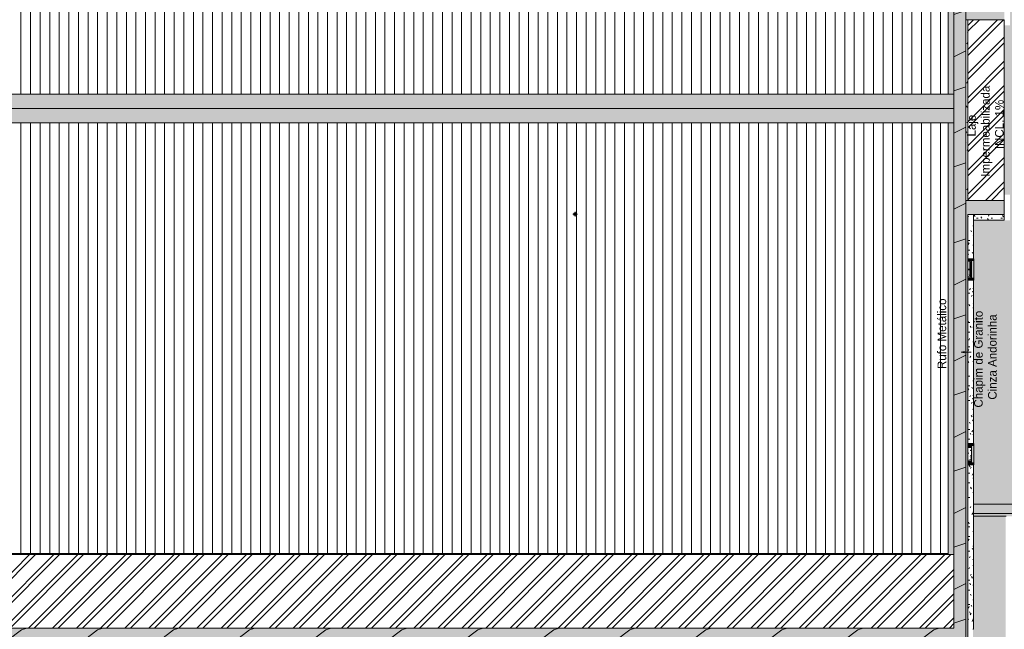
# Model space of a CAD drawing. Header units: millimetres. Extents: x -62808 to 71352, y -27667 to 33271.
# Tile 51 of 71: x 3773 to 24332, y 7954 to 20673. Entities that reach past the tile are written whole.
import ezdxf

# ---------------------------------------------------------------- set-up
doc = ezdxf.new("R2010")
doc.units = ezdxf.units.MM
for name, color, linetype, lineweight in [('A-FLOR', 192, 'Continuous', 18), ('A-FLOR-PATT', 8, 'Continuous', 18), ('A-GENM', 13, 'Continuous', 9), ('A-ROOF', 132, 'Continuous', 9), ('A-ROOF-OTLN', 132, 'Continuous', 9), ('A-ROOF-PATT', 132, 'Continuous', 9), ('A-WALL', 113, 'Continuous', 18), ('A-WALL-PATT', 111, 'Continuous', 18), ('G-ANNO-TEXT', 231, 'Continuous', 9), ('P-PIPE', 3, 'Continuous', 9), ('P-PIPE-CNTR', 3, 'Continuous', 9), ('S-COLS', 52, 'Continuous', 9)]:
    doc.layers.add(name, color=color, linetype=linetype, lineweight=lineweight)
doc.styles.add('Century Gothic', font='GOTHIC.TTF', dxfattribs={"height": 180})
pattern_1 = [(0, (0, 0), (812.8, 203.2), [33.528, -576.072, 33.528, -576.072, -3251.2]), (0, (0, 0), (812.8, 203.2), [-1219.2, 33.528, -1185.672, 33.528, -576.072, -1422.4]), (0, (0, 0), (812.8, 203.2), [-3048, 33.528, -372.872, 33.528, -982.472]), (120, (304.8, 101.6), (-582.37636, 602.30545), [33.528, -576.072, 33.528, -576.072, -3251.2]), (120, (304.8, 101.6), (-582.37636, 602.30545), [-1219.2, 33.528, -1185.672, 33.528, -576.072, -1422.4]), (120, (304.8, 101.6), (-582.37636, 602.30545), [-3048, 33.528, -372.872, 33.528, -982.472]), (240, (406.4, 508), (-230.42364, -805.50545), [33.528, -576.072, 33.528, -576.072, -3251.2]), (240, (406.4, 508), (-230.42364, -805.50545), [-1219.2, 33.528, -1185.672, 33.528, -576.072, -1422.4]), (240, (406.4, 508), (-230.42364, -805.50545), [-3048, 33.528, -372.872, 33.528, -982.472])]
pattern_2 = [(216.87, (635, 1587.5), (4762.4943, 3175.0085), [793.75, -7143.75]), (206.565, (1587.5, 1111.25), (-1587.5015, -1587.499), [1774.88, -1774.88]), (198.435, (1587.5, 317.5), (-3174.9975, -1587.503), [1004.024, -4016.092])]
pattern_3 = [(45, (0, 0), (-251.4472, 251.4472), []), (45, (0, 381), (-251.4472, 251.4472), [])]

# ---------------------------------------------------------------- blocks, each defined once
blk = doc.blocks.new('ESG_Serie Normal_Terminal de Ventilacao - Standard-9772898-PLANTA DE IMPERMEABILIZAÇÃO - COBERTURA')
at = {"layer": 'P-PIPE'}
h = blk.add_hatch(color=256, dxfattribs=at)
h.paths.add_polyline_path([(15349, 16597), (15344, 16605), (15342, 16610), (15342, 16618), (15344, 16627), (15348, 16634), (15353, 16639), (15360, 16643), (15367, 16645), (15372, 16645), (15382, 16643), (15389, 16639), (15393, 16634), (15398, 16627), (15399, 16623), (15399, 16613), (15398, 16605), (15393, 16598), (15388, 16593), (15381, 16589), (15377, 16588), (15369, 16587), (15360, 16589), (15353, 16593), (15350, 16596)])
h.paths.add_polyline_path([(15371, 16586), (15382, 16588), (15389, 16592), (15395, 16598), (15398, 16602), (15400, 16608), (15401, 16616), (15399, 16627), (15395, 16635), (15389, 16640), (15382, 16644), (15377, 16646), (15370, 16647), (15360, 16645), (15352, 16640), (15347, 16635), (15344, 16631), (15341, 16624), (15340, 16615), (15342, 16605), (15347, 16598), (15352, 16592), (15358, 16589), (15363, 16587), (15370, 16586)])
h = blk.add_hatch(color=256, dxfattribs=at)
h.paths.add_polyline_path([(15371, 16587), (15382, 16589), (15389, 16593), (15393, 16598), (15398, 16605), (15399, 16613), (15400, 16618), (15398, 16627), (15393, 16634), (15388, 16639), (15381, 16643), (15377, 16645), (15367, 16645), (15360, 16643), (15353, 16639), (15348, 16634), (15344, 16627), (15342, 16623), (15342, 16615), (15344, 16605), (15348, 16598), (15353, 16593), (15360, 16589), (15363, 16588), (15370, 16587)])
h.paths.add_polyline_path([(15371, 16589), (15360, 16591), (15354, 16595), (15349, 16600), (15345, 16606), (15344, 16611), (15343, 16618), (15345, 16627), (15349, 16633), (15354, 16638), (15360, 16642), (15367, 16644), (15374, 16644), (15381, 16642), (15388, 16638), (15393, 16633), (15396, 16627), (15398, 16622), (15398, 16613), (15396, 16605), (15392, 16599), (15388, 16595), (15381, 16591), (15374, 16589), (15372, 16589)])
h = blk.add_hatch(color=256, dxfattribs=at)
h.paths.add_polyline_path([(15371, 16589), (15381, 16591), (15388, 16595), (15393, 16600), (15396, 16606), (15398, 16613), (15398, 16618), (15396, 16628), (15392, 16634), (15388, 16638), (15381, 16642), (15374, 16644), (15367, 16644), (15360, 16642), (15354, 16638), (15349, 16633), (15345, 16627), (15344, 16622), (15343, 16615), (15346, 16605), (15349, 16599), (15354, 16595), (15360, 16591), (15367, 16589), (15369, 16589)])
h.paths.add_polyline_path([(15358, 16593), (15358, 16595), (15358, 16595)])
h.paths.add_polyline_path([(15384, 16639), (15384, 16638), (15384, 16638)])
h.paths.add_polyline_path([(15397, 16616), (15396, 16616), (15396, 16616)])
h.paths.add_polyline_path([(15371, 16590), (15360, 16592), (15354, 16596), (15349, 16601), (15346, 16607), (15345, 16612), (15345, 16621), (15347, 16627), (15350, 16633), (15355, 16637), (15362, 16641), (15368, 16642), (15374, 16642), (15381, 16640), (15387, 16636), (15392, 16631), (15395, 16626), (15396, 16620), (15396, 16612), (15394, 16605), (15391, 16600), (15386, 16595), (15380, 16592), (15373, 16590), (15372, 16590)])
h.paths.add_polyline_path([(15384, 16593), (15383, 16595), (15384, 16594)])
h = blk.add_hatch(color=256, dxfattribs=at)
h.paths.add_polyline_path([(15371, 16590), (15381, 16592), (15377, 16592), (15367, 16592), (15360, 16594), (15369, 16590)])
h.paths.add_polyline_path([(15384, 16639), (15373, 16642), (15367, 16642), (15360, 16640), (15364, 16641), (15375, 16641), (15381, 16639), (15384, 16639)])
h.paths.add_polyline_path([(15397, 16616), (15394, 16627), (15391, 16633), (15386, 16637), (15388, 16634), (15394, 16625), (15395, 16619), (15396, 16617)])
h.paths.add_polyline_path([(15384, 16593), (15392, 16601), (15395, 16607), (15397, 16613), (15395, 16610), (15390, 16600), (15386, 16596), (15384, 16595)])
h.paths.add_polyline_path([(15344, 16616), (15346, 16618), (15348, 16626), (15351, 16632), (15356, 16636), (15348, 16629), (15345, 16620), (15344, 16617)])
h.paths.add_polyline_path([(15358, 16593), (15357, 16596), (15351, 16602), (15347, 16608), (15346, 16613), (15348, 16603), (15355, 16595), (15357, 16594)])
for points in [[(15371, 16616), (15396, 16617), (15395, 16623), (15390, 16632), (15388, 16634), (15383, 16638), (15373, 16641), (15367, 16641), (15364, 16640), (15357, 16637), (15351, 16631), (15349, 16629), (15346, 16622), (15347, 16616), (15367, 16616)], [(15371, 16591), (15378, 16592), (15387, 16597), (15391, 16601), (15393, 16604), (15395, 16613), (15395, 16616), (15346, 16616), (15347, 16609), (15351, 16601), (15353, 16598), (15361, 16593), (15368, 16591), (15370, 16591)]]:
    blk.add_hatch(color=256, dxfattribs=at).paths.add_polyline_path(points)
for radius, start, end in [(31, 0, 180), (30.6, 0, 180), (31, 180, 0), (30.6, 180, 0), (29.5, 0, 180), (29.2, 0, 180), (29.5, 180, 0), (29.2, 180, 0), (28.1, 0, 180), (27.8, 0, 180), (28.1, 180, 0), (27.8, 180, 0), (26.6, 0, 180), (26.3, 0, 180), (26.6, 180, 0), (26.3, 180, 0), (25.1, 0, 180), (25.1, 180, 0)]:
    blk.add_arc((15371, 16616), radius, start, end, dxfattribs=at)
blk = doc.blocks.new('BE-PMSa-MOD-ESG-ESCOLA-EX-000-R_rvt-1-PLANTA DE IMPERMEABILIZAÇÃO - COBERTURA')
at = {"layer": 'P-PIPE-CNTR', "color": 253}
for p, q in [((15371, 16647), (15371, 16666)), ((15321, 16616), (15340, 16616)), ((15371, 16566), (15371, 16586)), ((15401, 16616), (15421, 16616))]:
    blk.add_line(p, q, dxfattribs=at)
at = {"layer": 'P-PIPE', "color": 253, "lineweight": 9}
blk.add_blockref('ESG_Serie Normal_Terminal de Ventilacao - Standard-9772898-PLANTA DE IMPERMEABILIZAÇÃO - COBERTURA', (0, 0), dxfattribs=at)
blk = doc.blocks.new('Calha - Calha-3043674-PLANTA DE IMPERMEABILIZAÇÃO - COBERTURA')
at = {"layer": 'A-GENM', "lineweight": 5}
blk.add_hatch(color=255, dxfattribs=at).paths.add_polyline_path([(23264, 9512), (23280, 9512), (23280, 9517), (23160, 9517), (23160, 9532), (-28907, 9532), (-28907, 9517), (-29147, 9517), (-29152, 9512), (23160, 9512)])
at = {"layer": 'A-GENM', "color": 130, "lineweight": 5}
blk.add_line((23160, 9532), (-28907, 9532), dxfattribs=at)
blk = doc.blocks.new('CHAPIM3 - CHAPIM-5004745-PLANTA DE IMPERMEABILIZAÇÃO - COBERTURA')
at = {"layer": 'A-ROOF-PATT', "lineweight": 5}
h = blk.add_hatch(dxfattribs=at)
h.set_pattern_fill('FP_20', color=31, style=0, pattern_type=2)
h.set_pattern_definition(pattern_1)
h.paths.add_polyline_path([(23264, -23386), (23557, -23386), (23557, -16745), (23013, -16745), (23013, 764), (24332, 764), (24332, 672), (28083, 672), (28083, 10567), (23690, 10567), (23690, 10367), (27883, 10367), (27883, 872), (22813, 872), (22813, -16945), (23357, -16945), (23357, -23186), (4078, -23186), (4078, -6526), (-2652, -6526), (-2652, 6793), (-2852, 6793), (-2852, -6726), (3878, -6726), (3878, -23386), (23016, -23386)])
h = blk.add_hatch(dxfattribs=at)
h.set_pattern_fill('FP_18', color=31, style=0, pattern_type=2)
h.set_pattern_definition(pattern_2)
h.paths.add_polyline_path([(23264, -23386), (23557, -23386), (23557, -16745), (23013, -16745), (23013, 764), (24332, 764), (24332, 672), (28083, 672), (28083, 10567), (23690, 10567), (23690, 10367), (27883, 10367), (27883, 872), (22813, 872), (22813, -16945), (23357, -16945), (23357, -23186), (4078, -23186), (4078, -6526), (-2652, -6526), (-2652, 6793), (-2852, 6793), (-2852, -6726), (3878, -6726), (3878, -23386), (23016, -23386)])
at = {"layer": 'A-ROOF-OTLN', "color": 130, "lineweight": 5}
for p, q in [((28083, 10567), (23690, 10567)), ((27883, 10367), (23690, 10367))]:
    blk.add_line(p, q, dxfattribs=at)
blk = doc.blocks.new('Cumeeira5 - Cumeeira-5176386-PLANTA DE IMPERMEABILIZAÇÃO - COBERTURA')
at = {"layer": 'A-ROOF', "lineweight": 5}
for points in [[(23280, 18820), (23280, 19120), (-29147, 19120), (-29147, 18820), (23264, 18820)], [(23280, 18519), (23280, 18820), (-29147, 18820), (-29147, 18519), (23264, 18519)]]:
    blk.add_hatch(color=31, dxfattribs=at).paths.add_polyline_path(points)
at = {"layer": 'A-ROOF', "color": 130, "lineweight": 5}
for p, q in [((-29147, 19120), (23280, 19120)), ((-29147, 18820), (23280, 18820)), ((23280, 18519), (-29147, 18519))]:
    blk.add_line(p, q, dxfattribs=at)
blk = doc.blocks.new('CHAPIM4 - CHAPIM-5294427-PLANTA DE IMPERMEABILIZAÇÃO - COBERTURA')
at = {"layer": 'A-ROOF-PATT', "lineweight": 5}
h = blk.add_hatch(dxfattribs=at)
h.set_pattern_fill('FP_5', color=31, style=0, pattern_type=2)
h.set_pattern_definition(pattern_1)
h.paths.add_polyline_path([(21221, 7727), (23530, 7727), (23530, 29832), (-58155, 29832), (-58155, 7727), (20710, 7727)])
h.paths.add_polyline_path([(-39065, 7977), (-57905, 7977), (-57905, 29582), (23280, 29582), (23280, 7977), (-38554, 7977)])
h = blk.add_hatch(dxfattribs=at)
h.set_pattern_fill('FP_18', color=31, style=0, pattern_type=2)
h.set_pattern_definition(pattern_2)
h.paths.add_polyline_path([(21221, 7727), (23530, 7727), (23530, 29832), (-58155, 29832), (-58155, 7727), (20710, 7727)])
h.paths.add_polyline_path([(-39065, 7977), (-57905, 7977), (-57905, 29582), (23280, 29582), (23280, 7977), (-38554, 7977)])
at = {"layer": 'A-ROOF-OTLN', "color": 130, "lineweight": 5}
for p, q in [((23530, 29832), (23530, 7727)), ((23280, 7977), (23280, 29582)), ((-57905, 7977), (23280, 7977))]:
    blk.add_line(p, q, dxfattribs=at)
blk = doc.blocks.new('FX-PNC-PILAR-TP28 - FX-PNC-PILAR-TP01-5759508-PLANTA DE IMPERMEABILIZAÇÃO - COBERTURA')
at = {"layer": 'S-COLS', "lineweight": 5}
h = blk.add_hatch(dxfattribs=at)
h.set_pattern_fill('FP_47', color=256, style=0, pattern_type=2)
h.set_pattern_definition([(0, (151794.47, -20779.53), (203.2, 50.8), [16.764, -135.636, 16.764, -135.636, -812.8]), (0, (151794.47, -20779.53), (203.2, 50.8), [-304.8, 16.764, -288.036, 16.764, -135.636, -355.6]), (0, (151794.47, -20779.53), (203.2, 50.8), [-762, 16.764, -84.836, 16.764, -237.236]), (120, (151870.67, -20754.13), (-145.59409, 150.57636), [16.764, -135.636, 16.764, -948.436]), (120, (151870.67, -20754.13), (-145.59409, 150.57636), [-169.164, -135.636, 16.764, -288.036, -508]), (120, (151870.67, -20754.13), (-145.59409, 150.57636), [-609.6, 16.764, -135.636, 16.764, -338.836]), (120, (151870.67, -20754.13), (-145.59409, 150.57636), [-778.764, -84.836, 16.764, -237.236]), (240, (151896.07, -20652.53), (-57.60591, -201.37636), [16.764, -135.636, 16.764, -948.436]), (240, (151896.07, -20652.53), (-57.60591, -201.37636), [-169.164, -135.636, 16.764, -288.036, -508]), (240, (151896.07, -20652.53), (-57.60591, -201.37636), [-609.6, 16.764, -135.636, 16.764, -338.836]), (240, (151896.07, -20652.53), (-57.60591, -201.37636), [-778.764, -84.836, 16.764, -237.236])])
h.paths.add_polyline_path([(175365, -9342), (175444, -9342), (175444, -8999), (175365, -8999), (175365, -9019), (175424, -9019), (175424, -9032), (175365, -9032), (175365, -9309), (175424, -9309), (175424, -9322), (175365, -9322), (175365, -9327)])
at = {"layer": 'S-COLS', "color": 130, "lineweight": 5}
for p, q in [((175365, -9019), (175424, -9019)), ((175424, -9032), (175365, -9032)), ((175424, -9019), (175424, -9032)), ((175365, -9309), (175424, -9309)), ((175424, -9322), (175365, -9322)), ((175424, -9309), (175424, -9322))]:
    blk.add_line(p, q, dxfattribs=at)
blk = doc.blocks.new('FX-PNC-PILAR-TP40 - FX-PNC-PILAR-TP01-5759844-PLANTA DE IMPERMEABILIZAÇÃO - COBERTURA')
at = {"layer": 'S-COLS', "lineweight": 5}
h = blk.add_hatch(dxfattribs=at)
h.set_pattern_fill('FP_53', color=256, style=0, pattern_type=2)
h.set_pattern_definition([(270, (-26409.38, 29930.453), (50.8, -203.2), [16.764, -135.636, 16.764, -948.436]), (270, (-26409.38, 29930.453), (50.8, -203.2), [-169.164, -135.636, 16.764, -288.036, -508]), (270, (-26409.38, 29930.453), (50.8, -203.2), [-609.6, 16.764, -135.636, 16.764, -338.836]), (270, (-26409.38, 29930.453), (50.8, -203.2), [-778.764, -84.836, 16.764, -237.236]), (30, (-26383.98, 29854.253), (150.57636, 145.59409), [16.764, -135.636, 16.764, -135.636, -812.8]), (30, (-26383.98, 29854.253), (150.57636, 145.59409), [-304.8, 16.764, -288.036, 16.764, -135.636, -355.6]), (30, (-26383.98, 29854.253), (150.57636, 145.59409), [-762, 16.764, -84.836, 16.764, -237.236]), (150, (-26282.38, 29828.853), (-201.37636, 57.60591), [16.764, -135.636, 16.764, -948.436]), (150, (-26282.38, 29828.853), (-201.37636, 57.60591), [-169.164, -135.636, 16.764, -288.036, -508]), (150, (-26282.38, 29828.853), (-201.37636, 57.60591), [-609.6, 16.764, -135.636, 16.764, -338.836]), (150, (-26282.38, 29828.853), (-201.37636, 57.60591), [-778.764, -84.836, 16.764, -237.236])])
h.paths.add_polyline_path([(-11121, 6304), (-11121, 6284), (-10773, 6284), (-10773, 6360), (-10941, 6360), (-10941, 6326), (-10939, 6323), (-10934, 6318), (-10928, 6317), (-10793, 6317), (-10793, 6304), (-11101, 6304), (-11101, 6317), (-10967, 6317), (-10959, 6320), (-10956, 6323), (-10954, 6330), (-10954, 6360), (-11121, 6360), (-11121, 6317)])
at = {"layer": 'S-COLS', "color": 130, "lineweight": 5}
for p, q in [((-11101, 6304), (-11101, 6317)), ((-11101, 6317), (-10967, 6317)), ((-10793, 6304), (-11101, 6304)), ((-10954, 6330), (-10954, 6360)), ((-10941, 6360), (-10941, 6330)), ((-10928, 6317), (-10793, 6317)), ((-10793, 6317), (-10793, 6304))]:
    blk.add_line(p, q, dxfattribs=at)
for centre, start, end in [((-10967, 6330), 270, 0), ((-10928, 6330), 180, 270)]:
    blk.add_arc(centre, 13.1, start, end, dxfattribs=at)
blk = doc.blocks.new('FX_PREENCHIMENTO14 - FX_PREENCHIMENTO-5977028-PLANTA DE IMPERMEABILIZAÇÃO - COBERTURA')
at = {"layer": 'A-WALL-PATT', "lineweight": 5}
h = blk.add_hatch(dxfattribs=at)
h.set_pattern_fill('FP_82', color=31, style=0, pattern_type=2)
h.set_pattern_definition([(180, (36673.15, -14463.03), (-406.4, -101.6), [33.528, -271.272, 33.528, -1896.872]), (180, (36673.15, -14463.03), (-406.4, -101.6), [-338.328, -271.272, 33.528, -576.072, -1016]), (180, (36673.15, -14463.03), (-406.4, -101.6), [-1219.2, 33.528, -271.272, 33.528, -677.672]), (180, (36673.15, -14463.03), (-406.4, -101.6), [-1557.528, -169.672, 33.528, -474.472]), (300, (36520.75, -14513.83), (291.1882, -301.15272), [33.528, -271.272, 33.528, -1896.872]), (300, (36520.75, -14513.83), (291.1882, -301.15272), [-338.328, -271.272, 33.528, -576.072, -1016]), (300, (36520.75, -14513.83), (291.1882, -301.15272), [-1219.2, 33.528, -271.272, 33.528, -677.672]), (300, (36520.75, -14513.83), (291.1882, -301.15272), [-1557.528, -169.672, 33.528, -474.472]), (60, (36469.95, -14717.03), (115.2118, 402.75272), [33.528, -271.272, 33.528, -1896.872]), (60, (36469.95, -14717.03), (115.2118, 402.75272), [-338.328, -271.272, 33.528, -576.072, -1016]), (60, (36469.95, -14717.03), (115.2118, 402.75272), [-1219.2, 33.528, -271.272, 33.528, -677.672]), (60, (36469.95, -14717.03), (115.2118, 402.75272), [-1557.528, -169.672, 33.528, -474.472])])
h.paths.add_polyline_path([(13103, -22417), (12983, -22417), (12983, -25851), (13103, -25851), (13103, -22557)])
at = {"layer": 'A-WALL', "color": 90, "lineweight": 5}
for p, q in [((12983, -22417), (12998, -22417)), ((12983, -25851), (12983, -22417))]:
    blk.add_line(p, q, dxfattribs=at)
blk = doc.blocks.new('FX_PREENCHIMENTO15 - FX_PREENCHIMENTO-5977060-PLANTA DE IMPERMEABILIZAÇÃO - COBERTURA')
at = {"layer": 'A-WALL-PATT', "lineweight": 5}
h = blk.add_hatch(dxfattribs=at)
h.set_pattern_fill('FP_83', color=31, style=0, pattern_type=2)
h.set_pattern_definition([(180, (36673.22, -13136.62), (-406.4, -101.6), [33.528, -271.272, 33.528, -1896.872]), (180, (36673.22, -13136.62), (-406.4, -101.6), [-338.328, -271.272, 33.528, -576.072, -1016]), (180, (36673.22, -13136.62), (-406.4, -101.6), [-1219.2, 33.528, -271.272, 33.528, -677.672]), (180, (36673.22, -13136.62), (-406.4, -101.6), [-1557.528, -169.672, 33.528, -474.472]), (300, (36520.82, -13187.42), (291.18818, -301.15272), [33.528, -271.272, 33.528, -1896.872]), (300, (36520.82, -13187.42), (291.18818, -301.15272), [-338.328, -271.272, 33.528, -576.072, -1016]), (300, (36520.82, -13187.42), (291.18818, -301.15272), [-1219.2, 33.528, -271.272, 33.528, -677.672]), (300, (36520.82, -13187.42), (291.18818, -301.15272), [-1557.528, -169.672, 33.528, -474.472]), (60, (36470.02, -13390.62), (115.21182, 402.75272), [33.528, -271.272, 33.528, -1896.872]), (60, (36470.02, -13390.62), (115.21182, 402.75272), [-338.328, -271.272, 33.528, -576.072, -1016]), (60, (36470.02, -13390.62), (115.21182, 402.75272), [-1219.2, 33.528, -271.272, 33.528, -677.672]), (60, (36470.02, -13390.62), (115.21182, 402.75272), [-1557.528, -169.672, 33.528, -474.472])])
h.paths.add_polyline_path([(13103, -24968), (12983, -24968), (12983, -28375), (13103, -28375), (13103, -25059)])
at = {"layer": 'A-WALL', "color": 90, "lineweight": 5}
for p, q in [((12983, -28375), (12983, -24968)), ((13103, -24968), (13103, -28375))]:
    blk.add_line(p, q, dxfattribs=at)
blk = doc.blocks.new('FX_PREENCHIMENTO16 - FX_PREENCHIMENTO-5977092-PLANTA DE IMPERMEABILIZAÇÃO - COBERTURA')
at = {"layer": 'A-WALL-PATT', "lineweight": 5}
h = blk.add_hatch(dxfattribs=at)
h.set_pattern_fill('FP_84', color=31, style=0, pattern_type=2)
h.set_pattern_definition([(180, (36673.21, -9259.83), (-406.4, -101.6), [33.528, -271.272, 33.528, -271.272, -1625.6]), (180, (36673.21, -9259.83), (-406.4, -101.6), [-609.6, 33.528, -576.072, 33.528, -271.272, -711.2]), (180, (36673.21, -9259.83), (-406.4, -101.6), [-1524, 33.528, -169.672, 33.528, -474.472]), (300, (36520.81, -9310.62), (291.18818, -301.15272), [33.528, -271.272, 33.528, -271.272, -1625.6]), (300, (36520.81, -9310.62), (291.18818, -301.15272), [-609.6, 33.528, -576.072, 33.528, -271.272, -711.2]), (300, (36520.81, -9310.62), (291.18818, -301.15272), [-1524, 33.528, -169.672, 33.528, -474.472]), (60, (36470.01, -9513.83), (115.21182, 402.75272), [33.528, -271.272, 33.528, -271.272, -1625.6]), (60, (36470.01, -9513.83), (115.21182, 402.75272), [-609.6, 33.528, -576.072, 33.528, -271.272, -711.2]), (60, (36470.01, -9513.83), (115.21182, 402.75272), [-1524, 33.528, -169.672, 33.528, -474.472])])
h.paths.add_polyline_path([(13103, -24946), (12983, -24946), (12983, -25869), (13103, -25869), (13103, -25011)])
at = {"layer": 'A-WALL', "color": 90, "lineweight": 5}
blk.add_line((12983, -25869), (12983, -24946), dxfattribs=at)
blk = doc.blocks.new('FX_PREENCHIMENTO25 - FX_PREENCHIMENTO-5978758-PLANTA DE IMPERMEABILIZAÇÃO - COBERTURA')
at = {"layer": 'A-WALL-PATT', "lineweight": 5}
h = blk.add_hatch(dxfattribs=at)
h.set_pattern_fill('FP_89', color=31, style=0, pattern_type=2)
h.set_pattern_definition([(180, (28878.44, -7587.59), (-406.4, -101.6), [33.528, -271.272, 33.528, -1896.872]), (180, (28878.44, -7587.59), (-406.4, -101.6), [-338.328, -271.272, 33.528, -576.072, -1016]), (180, (28878.44, -7587.59), (-406.4, -101.6), [-1219.2, 33.528, -271.272, 33.528, -677.672]), (180, (28878.44, -7587.59), (-406.4, -101.6), [-1557.528, -169.672, 33.528, -474.472]), (300, (28726.04, -7638.39), (291.18818, -301.15272), [33.528, -271.272, 33.528, -1896.872]), (300, (28726.04, -7638.39), (291.18818, -301.15272), [-338.328, -271.272, 33.528, -576.072, -1016]), (300, (28726.04, -7638.39), (291.18818, -301.15272), [-1219.2, 33.528, -271.272, 33.528, -677.672]), (300, (28726.04, -7638.39), (291.18818, -301.15272), [-1557.528, -169.672, 33.528, -474.472]), (60, (28675.24, -7841.59), (115.21182, 402.75272), [33.528, -271.272, 33.528, -271.272, -1625.6]), (60, (28675.24, -7841.59), (115.21182, 402.75272), [-609.6, 33.528, -576.072, 33.528, -271.272, -711.2]), (60, (28675.24, -7841.59), (115.21182, 402.75272), [-1524, 33.528, -169.672, 33.528, -474.472])])
h.paths.add_polyline_path([(4647, -24078), (4546, -24078), (4546, -24197), (5188, -24197), (5188, -24078), (5103, -24078)])
at = {"layer": 'A-WALL', "color": 90, "lineweight": 5}
for p, q in [((4546, -24197), (4546, -24078)), ((4546, -24078), (5188, -24078)), ((5188, -24078), (5188, -24197))]:
    blk.add_line(p, q, dxfattribs=at)
blk = doc.blocks.new('BE-PMSa-MOD-ARQ-ESCOLA-EX-000-R_0056_rvt-1-PLANTA DE IMPERMEABILIZAÇÃO - COBERTURA')
at = {"layer": 'A-FLOR-PATT', "lineweight": 5}
h = blk.add_hatch(dxfattribs=at)
h.set_pattern_fill('FP_5', color=55, style=0, pattern_type=2)
h.set_pattern_definition(pattern_1)
h.paths.add_polyline_path([(13460, -26067), (13457, -26067), (13457, -26069), (13459, -26067)])
h.paths.add_polyline_path([(13460, -26067), (13461, -26066), (13460, -26066)])
h.paths.add_polyline_path([(13462, -26078), (13461, -26069), (13460, -26069), (13441, -26070), (13438, -26071), (13425, -26075), (13408, -26075), (13394, -26068), (13383, -26058), (13376, -26045), (13374, -26032), (13378, -26014), (13386, -26002), (13398, -25993), (13411, -25988), (13428, -25989), (13447, -25995), (13457, -25995), (13457, -25997), (13460, -25996), (13462, -25993), (13462, -25239), (14722, -25239), (14722, -25230), (14827, -25230), (14827, -25239), (14887, -25239), (14887, -25230), (14992, -25230), (14992, -25239), (16012, -25239), (16012, -24292), (21382, -24292), (21382, -24337), (23166, -24337), (23167, -24257), (23246, -24257), (23246, -23479), (23061, -23479), (23061, -23525), (22724, -23525), (22724, -23477), (15609, -23477), (15609, -23525), (15272, -23525), (15272, -23477), (12114, -23477), (12114, -23525), (11777, -23525), (11777, -23477), (8063, -23477), (8063, -25970), (13461, -26078)])
h.paths.add_polyline_path([(13460, -25997), (13457, -25995), (13460, -25995), (13460, -25997)])
h.paths.add_polyline_path([(8823, -24649), (8826, -24647), (8823, -24646), (8821, -24647)])
h.paths.add_polyline_path([(8826, -24617), (8822, -24618), (8823, -24619), (8824, -24618)])
h.paths.add_polyline_path([(8821, -24567), (8824, -24565), (8823, -24564), (8822, -24565)])
h.paths.add_polyline_path([(8823, -24562), (8827, -24567), (8827, -24566), (8824, -24563)])
h.paths.add_polyline_path([(8819, -24567), (8821, -24567), (8821, -24565), (8820, -24566)])
h.paths.add_polyline_path([(8823, -24649), (8819, -24647), (8819, -24646), (8819, -24646), (8818, -24636), (8819, -24621), (8819, -24617), (8818, -24617), (8819, -24536), (8826, -24536), (8828, -24537), (8828, -24545), (8827, -24552), (8828, -24561), (8828, -24567), (8827, -24617), (8827, -24617), (8828, -24632), (8827, -24644), (8827, -24646), (8824, -24648)])
h.paths.add_polyline_path([(12292, -24531), (12228, -24524), (12166, -24505), (12109, -24475), (12058, -24435), (12015, -24387), (11982, -24331), (11959, -24271), (11949, -24207), (11950, -24143), (11963, -24079), (11987, -24019), (12025, -23962), (12066, -23918), (12118, -23880), (12177, -23852), (12239, -23836), (12303, -23831), (12368, -23838), (12429, -23856), (12487, -23886), (12538, -23926), (12580, -23974), (12614, -24030), (12636, -24090), (12647, -24154), (12646, -24219), (12633, -24282), (12608, -24342), (12573, -24396), (12529, -24443), (12477, -24481), (12419, -24509), (12356, -24526)])
h.paths.add_polyline_path([(26102, 635), (26102, 637), (26142, 637), (26142, 635), (28548, 635), (28548, 4298), (28630, 4298), (28630, 4378), (28710, 4378), (28710, 4298), (28720, 4298), (28720, 6472), (28677, 6472), (28677, 6458), (28710, 6458), (28710, 6378), (28630, 6378), (28630, 6458), (28617, 6458), (28617, 6472), (28570, 6472), (28570, 10458), (28083, 10458), (28083, 6368), (28520, 6368), (28520, 6328), (28083, 6328), (28083, 4428), (28520, 4428), (28520, 4388), (28083, 4388), (28083, 672), (24332, 672), (24332, 637), (24372, 637), (24372, 635), (24383, 635)])
h.paths.add_polyline_path([(23583, 879), (24332, 879), (24332, 925), (23583, 925), (23583, 902)])
h.paths.add_polyline_path([(24286, 10567), (25152, 10567), (25152, 31474), (23531, 31474), (23531, 31467), (23511, 31467), (23511, 31449), (23502, 31450), (23502, 31467), (23471, 31467), (23471, 31474), (9940, 31474), (9940, 30839), (12070, 30839), (12070, 30002), (15395, 30002), (15395, 30655), (15398, 30655), (15398, 30839), (23442, 30839), (23442, 30843), (23522, 30843), (23523, 30839), (23570, 30839), (23571, 30839), (23690, 30839), (23690, 29929), (23699, 29929), (23699, 29480), (23690, 29480), (23690, 25993), (23699, 25993), (23699, 25550), (23690, 25550), (23690, 22065), (23697, 22065), (23697, 21617), (23690, 21617), (23690, 20963), (24332, 20963), (24332, 16490), (23690, 16490), (23690, 15686), (23697, 15686), (23697, 15238), (23690, 15238), (23690, 11831), (23699, 11831), (23699, 11388), (23690, 11388), (23690, 10567), (23775, 10567)])
h.paths.add_polyline_path([(24337, 16490), (24332, 16490), (24332, 17019), (24452, 17019), (24452, 16490), (24365, 16490)])
h.paths.add_polyline_path([(24332, 20553), (24332, 21083), (24452, 21082), (24452, 20553), (24337, 20553)])
h.paths.add_polyline_path([(24332, 20963), (23690, 20963), (23690, 21082), (24332, 21082), (24332, 20967)])
h.paths.add_polyline_path([(23570, 22065), (23570, 22066), (23570, 22066)])
h.paths.add_polyline_path([(23570, 25993), (23571, 25993), (23570, 26090)])
h.paths.add_polyline_path([(23570, 29873), (23649, 29873), (23649, 29879), (23570, 29879)])
h.paths.add_polyline_path([(13732, 31038), (13734, 31036), (13735, 31038), (13733, 31038)])
h.paths.add_polyline_path([(13730, 31038), (13733, 31036), (13731, 31038)])
h.paths.add_polyline_path([(13732, 31088), (13735, 31090), (13734, 31091), (13733, 31090)])
h.paths.add_polyline_path([(13731, 31088), (13732, 31088), (13732, 31090)])
h.paths.add_polyline_path([(13734, 31121), (13732, 31119), (13736, 31118), (13736, 31119), (13735, 31120)])
h.paths.add_polyline_path([(13739, 31038), (13737, 31038), (13737, 31036), (13738, 31037)])
h.paths.add_polyline_path([(13734, 31007), (13730, 31009), (13729, 31016), (13730, 31023), (13729, 31033), (13729, 31038), (13730, 31088), (13731, 31088), (13729, 31104), (13730, 31116), (13730, 31118), (13735, 31120), (13739, 31119), (13738, 31118), (13738, 31117), (13739, 31108), (13738, 31093), (13739, 31088), (13739, 31088), (13739, 31008), (13735, 31007)])
h = blk.add_hatch(dxfattribs=at)
h.set_pattern_fill('FP_11', color=31, style=0, pattern_type=2)
h.set_pattern_definition([(0, (0, 0), (406.4, 101.6), [33.528, -271.272, 33.528, -271.272, -1625.6]), (0, (0, 0), (406.4, 101.6), [-609.6, 33.528, -576.072, 33.528, -271.272, -711.2]), (0, (0, 0), (406.4, 101.6), [-1524, 33.528, -169.672, 33.528, -474.472]), (120, (152.4, 50.8), (-291.18818, 301.15272), [33.528, -271.272, 33.528, -271.272, -1625.6]), (120, (152.4, 50.8), (-291.18818, 301.15272), [-609.6, 33.528, -576.072, 33.528, -271.272, -711.2]), (120, (152.4, 50.8), (-291.18818, 301.15272), [-1524, 33.528, -169.672, 33.528, -474.472]), (240, (203.2, 254), (-115.21182, -402.75272), [33.528, -271.272, 33.528, -271.272, -1625.6]), (240, (203.2, 254), (-115.21182, -402.75272), [-609.6, 33.528, -576.072, 33.528, -271.272, -711.2]), (240, (203.2, 254), (-115.21182, -402.75272), [-1524, 33.528, -169.672, 33.528, -474.472])])
h.paths.add_polyline_path([(23530, 16899), (23570, 16900), (23570, 20673), (23530, 20673), (23530, 16900)])
at = {"layer": 'A-ROOF-OTLN', "lineweight": 5}
for points in [[(23264, 19120), (23280, 19120), (23280, 28122), (23160, 28122), (23160, 19120)], [(23264, 9517), (23280, 9517), (23280, 18519), (23160, 18519), (23160, 9517)], [(24286, 6138), (24361, 6138), (24361, 10314), (23690, 10314), (23690, 7954), (23675, 7954), (23675, 7560), (23571, 7560), (23571, 6138)]]:
    blk.add_hatch(color=254, dxfattribs=at).paths.add_polyline_path(points)
at = {"layer": 'A-ROOF-PATT', "lineweight": 5}
h = blk.add_hatch(dxfattribs=at)
h.set_pattern_fill('FP_7', color=31, style=0, pattern_type=2)
h.set_pattern_definition([(270, (0, 313.11), (200, 1e-14), [])])
h.paths.add_polyline_path([(-28907, 19120), (23160, 19120), (23160, 28107), (16800, 28107), (16800, 21228), (10665, 21228), (10665, 28107), (-5965, 28107), (-5965, 21228), (-12095, 21228), (-12095, 28107), (-17455, 28107), (-17455, 21228), (-23590, 21228), (-23590, 28106), (-28907, 28106), (-28907, 19197)])
h.paths.add_polyline_path([(2190, 24558), (1405, 24558), (1805, 24958), (2205, 24558)])
h.paths.add_polyline_path([(1215, 24809), (1197, 24813), (1184, 24819), (1172, 24830), (1164, 24840), (1159, 24853), (1158, 24870), (1160, 24883), (1167, 24898), (1178, 24910), (1189, 24918), (1201, 24922), (1218, 24924), (1232, 24921), (1246, 24915), (1258, 24904), (1266, 24892), (1271, 24881), (1272, 24864), (1270, 24851), (1263, 24836), (1252, 24823), (1241, 24816), (1228, 24811), (1216, 24809)])
h = blk.add_hatch(dxfattribs=at)
h.set_pattern_fill('FP_8', color=31, style=0, pattern_type=2)
h.set_pattern_definition([(90, (0, 59.55), (-200, 1e-14), [])])
h.paths.add_polyline_path([(-28907, 9532), (23160, 9532), (23160, 18519), (-28907, 18519), (-28907, 10008)])
h.paths.add_polyline_path([(2005, 12672), (1605, 13072), (2404, 13071)])
h.paths.add_polyline_path([(15371, 16586), (15360, 16588), (15352, 16592), (15346, 16598), (15344, 16602), (15341, 16608), (15340, 16618), (15342, 16627), (15347, 16635), (15352, 16640), (15358, 16644), (15366, 16646), (15371, 16647), (15382, 16644), (15389, 16640), (15395, 16634), (15398, 16631), (15400, 16624), (15401, 16613), (15399, 16605), (15395, 16598), (15389, 16592), (15384, 16589), (15377, 16587)])
at = {"layer": 'A-WALL', "lineweight": 5}
h = blk.add_hatch(color=254, dxfattribs=at)
h.paths.add_polyline_path([(23530, 7759), (23570, 7759), (23570, 16899), (23530, 16898), (23530, 8094)])
h.paths.add_polyline_path([(23570, 20673), (23570, 29882), (23400, 29882), (23401, 29832), (23530, 29832), (23530, 20673)])
for points in [[(23570, 20673), (24332, 20673), (24332, 20963), (23570, 20963), (23570, 20729)], [(24332, 16609), (24332, 16899), (23570, 16899), (23570, 16609), (24286, 16609)], [(23570, 15636), (23697, 15636), (23697, 15686), (23570, 15686), (23570, 15656)], [(23697, 15288), (23697, 15636), (23647, 15636), (23647, 15288)], [(23697, 15238), (23697, 15288), (23570, 15288), (23571, 15238), (23690, 15238)], [(23570, 11781), (23699, 11781), (23699, 11831), (23570, 11831), (23570, 11801)], [(23699, 11438), (23699, 11781), (23649, 11781), (23649, 11438)], [(23699, 11388), (23699, 11438), (23570, 11438), (23570, 11388), (23690, 11388)], [(25128, 10314), (27830, 10314), (27830, 10367), (23690, 10367), (23690, 10314), (24955, 10314)]]:
    blk.add_hatch(color=254, dxfattribs=at).paths.add_polyline_path(points)
at = {"layer": 'S-COLS', "lineweight": 5}
blk.add_hatch(color=254, dxfattribs=at).paths.add_polyline_path([(23627, 15308), (23627, 15616), (23614, 15616), (23614, 15482), (23611, 15474), (23607, 15470), (23601, 15468), (23570, 15468), (23570, 15455), (23604, 15455), (23607, 15454), (23612, 15449), (23614, 15442), (23614, 15308)])
h = blk.add_hatch(color=254, dxfattribs=at)
h.paths.add_polyline_path([(23629, 11458), (23629, 11471), (23570, 11471), (23570, 11458), (23574, 11458)])
h.paths.add_polyline_path([(23570, 11748), (23629, 11748), (23629, 11761), (23570, 11761), (23570, 11755)])
at = {"layer": 'A-FLOR', "color": 90, "lineweight": 5}
for p, q in [((23570, 20673), (23530, 20673)), ((23530, 16899), (23570, 16899))]:
    blk.add_line(p, q, dxfattribs=at)
at = {"layer": 'A-ROOF-OTLN', "color": 130, "lineweight": 5}
for p, q in [((23160, 28107), (23160, 19120)), ((23160, 18519), (23160, 9517)), ((23280, 9517), (23160, 9517))]:
    blk.add_line(p, q, dxfattribs=at)
at = {"layer": 'A-WALL', "color": 90, "lineweight": 5}
for p, q in [((23530, 20673), (23570, 20673)), ((23570, 16899), (23530, 16899)), ((24332, 16899), (24332, 16609)), ((23570, 16609), (23570, 7759)), ((24332, 16609), (23570, 16609)), ((23570, 15686), (23697, 15686)), ((23647, 15636), (23570, 15636)), ((23647, 15288), (23647, 15636)), ((23697, 15636), (23697, 15686)), ((23697, 15636), (23697, 15288)), ((23570, 15288), (23647, 15288)), ((23697, 15238), (23570, 15238)), ((23697, 15238), (23697, 15288)), ((23570, 11831), (23699, 11831)), ((23649, 11781), (23570, 11781)), ((23649, 11438), (23649, 11781)), ((23699, 11781), (23699, 11831)), ((23699, 11781), (23699, 11438)), ((23570, 11438), (23649, 11438)), ((23699, 11388), (23570, 11388)), ((23699, 11388), (23699, 11438)), ((24371, 10314), (23690, 10314))]:
    blk.add_line(p, q, dxfattribs=at)
at = {"layer": 'S-COLS', "color": 130, "lineweight": 5}
for p, q in [((23570, 15468), (23601, 15468)), ((23601, 15455), (23570, 15455)), ((23614, 15616), (23627, 15616)), ((23614, 15482), (23614, 15616)), ((23614, 15308), (23614, 15442)), ((23627, 15616), (23627, 15308)), ((23627, 15308), (23614, 15308)), ((23570, 11761), (23629, 11761)), ((23629, 11748), (23570, 11748)), ((23629, 11761), (23629, 11748)), ((23570, 11471), (23629, 11471)), ((23629, 11458), (23570, 11458)), ((23629, 11471), (23629, 11458))]:
    blk.add_line(p, q, dxfattribs=at)
for centre, start, end in [((23601, 15482), 270, 0), ((23601, 15442), 0, 90)]:
    blk.add_arc(centre, 13.1, start, end, dxfattribs=at)
at = {"layer": 'A-GENM', "color": 90, "lineweight": 5}
blk.add_blockref('Calha - Calha-3043674-PLANTA DE IMPERMEABILIZAÇÃO - COBERTURA', (0, 0), dxfattribs=at)
at = {"layer": 'A-ROOF', "color": 90, "lineweight": 5}
for name in ['CHAPIM4 - CHAPIM-5294427-PLANTA DE IMPERMEABILIZAÇÃO - COBERTURA', 'Cumeeira5 - Cumeeira-5176386-PLANTA DE IMPERMEABILIZAÇÃO - COBERTURA', 'CHAPIM3 - CHAPIM-5004745-PLANTA DE IMPERMEABILIZAÇÃO - COBERTURA']:
    blk.add_blockref(name, (0, 0), dxfattribs=at)
at = {"layer": 'A-WALL', "color": 90, "lineweight": 5, "rotation": 180}
for name, p in [('FX_PREENCHIMENTO16 - FX_PREENCHIMENTO-5977092-PLANTA DE IMPERMEABILIZAÇÃO - COBERTURA', (36673, -9260)), ('FX_PREENCHIMENTO25 - FX_PREENCHIMENTO-5978758-PLANTA DE IMPERMEABILIZAÇÃO - COBERTURA', (28878, -7588)), ('FX_PREENCHIMENTO15 - FX_PREENCHIMENTO-5977060-PLANTA DE IMPERMEABILIZAÇÃO - COBERTURA', (36673, -13137)), ('FX_PREENCHIMENTO14 - FX_PREENCHIMENTO-5977028-PLANTA DE IMPERMEABILIZAÇÃO - COBERTURA', (36673, -14463))]:
    blk.add_blockref(name, p, dxfattribs=at)
at = {"layer": 'S-COLS', "color": 90, "lineweight": 5, "rotation": 89.9999999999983}
blk.add_blockref('FX-PNC-PILAR-TP40 - FX-PNC-PILAR-TP01-5759844-PLANTA DE IMPERMEABILIZAÇÃO - COBERTURA', (29930, 26409), dxfattribs=at)
at = {"layer": 'S-COLS', "color": 90, "lineweight": 5}
blk.add_blockref('FX-PNC-PILAR-TP28 - FX-PNC-PILAR-TP01-5759508-PLANTA DE IMPERMEABILIZAÇÃO - COBERTURA', (-151794, 20780), dxfattribs=at)

msp = doc.modelspace()

# ---------------------------------------------------------------- hatches: boundary and pattern name
at = {"layer": 'A-FLOR'}
h = msp.add_hatch(dxfattribs=at)
h.set_pattern_fill('FP_1', color=214, style=0, pattern_type=2)
h.set_pattern_definition(pattern_3)
h.paths.add_polyline_path([(23775.227, 16899.382), (24332.061, 16900.073), (24332.061, 20672.582), (23570.45, 20672.582), (23570.45, 16899.382)])
h = msp.add_hatch(dxfattribs=at)
h.set_pattern_fill('FP_1', color=5, style=0, pattern_type=2)
h.set_pattern_definition(pattern_3)
h.paths.add_polyline_path([(-16585.75, 7976.882), (23280.45, 7976.882), (23280.45, 9512.282), (-57904.55, 9512.282), (-57904.55, 7976.882), (-17096.648, 7976.882)])
at = {"layer": 'G-ANNO-TEXT'}
msp.add_hatch(color=250, dxfattribs=at).paths.add_polyline_path([(23431.921, 13735.437), (23491.921, 13719.36), (23491.921, 13751.514)])

# ---------------------------------------------------------------- linework, layer by layer
at = {"layer": 'A-FLOR'}
for p, q in [((23570.45, 20672.582), (23570.45, 16899.382)), ((24332.061, 20672.582), (23570.45, 20672.582)), ((24332.061, 16899.382), (24332.061, 20672.582)), ((23570.45, 16899.382), (24332.061, 16899.382)), ((23280.45, 9512.282), (-57904.55, 9512.282))]:
    msp.add_line(p, q, dxfattribs=at)
at = {"layer": 'G-ANNO-TEXT', "color": 250}
for p, q in [((23491.921, 13751.514), (23431.921, 13735.437)), ((23431.921, 13735.437), (23491.921, 13719.36)), ((23431.921, 13735.437), (23642.987, 13735.437)), ((23491.921, 13719.36), (23491.921, 13751.514))]:
    msp.add_line(p, q, dxfattribs=at)

# ---------------------------------------------------------------- block references
at = {"lineweight": 5}
for name in ['BE-PMSa-MOD-ARQ-ESCOLA-EX-000-R_0056_rvt-1-PLANTA DE IMPERMEABILIZAÇÃO - COBERTURA', 'BE-PMSa-MOD-ESG-ESCOLA-EX-000-R_rvt-1-PLANTA DE IMPERMEABILIZAÇÃO - COBERTURA']:
    msp.add_blockref(name, (0, 0), dxfattribs=at)

# ---------------------------------------------------------------- texts
at = {"layer": 'G-ANNO-TEXT', "color": 7, "char_height": 180, "attachment_point": 1, "rotation": 90, "style": 'Century Gothic'}
for s, insert, width in [('Impermeabilizada', (23846.654, 17396.334), 2621.51813), ('INCL. 1%', (24137.695, 17971.803), 1234.59875), ('Laje ', (23555.612, 18236.386), 665.40062), ('Rufo Metálico', (22938.125, 13383.483), 1988.185), ('Chapim de Granito ', (23701.112, 12579.788), 2805.90625), ('Cinza Andorinha', (23992.154, 12745.152), 2397.04563)]:
    msp.add_mtext(s, dxfattribs=dict(at, insert=insert, width=width))

doc.saveas('drawing.dxf')
